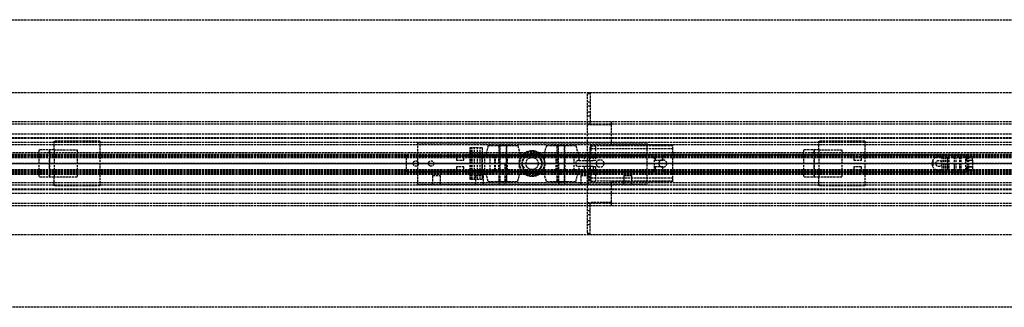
# Model space of a CAD drawing. Header units: millimetres. Extents: x 0 to 2080, y -94 to 94.
# Tile 12 of 13: x 607 to 1251, y -94 to 94. Entities that reach past the tile are written whole.
import ezdxf

# ---------------------------------------------------------------- set-up
doc = ezdxf.new("R2010")
doc.units = ezdxf.units.MM
doc.header["$LTSCALE"] = 10
doc.linetypes.add('ALLCAD_Strich', pattern=[0.2, 0.15, -0.05])
doc.layers.add('BESCH_KONT_sich_schn_ansi_2d', color=40, linetype='Continuous')
doc.layers.add('BESCH_KONT_sich_schn_grun_2d', color=10, linetype='Continuous')

msp = doc.modelspace()

# ---------------------------------------------------------------- linework, layer by layer
at = {"layer": 'BESCH_KONT_sich_schn_ansi_2d', "linetype": 'ALLCAD_Strich'}
for p, q in [((0, 0, 2368), (2080, 0, 2368)), ((2080, 0, 2418), (0, 0, 2418)), ((0, 0, 2321.5), (980, 0, 2321.5)), ((2050, 0, 2361.5), (0, 0, 2361.5)), ((2050, 0, 2362), (0, 0, 2362)), ((0, 0, 2359), (2050, 0, 2359)), ((0, 0, 2359.5), (2050, 0, 2359.5)), ((0, 0, 2353), (2050, 0, 2353)), ((0, 0, 2324), (2050, 0, 2324)), ((2050, 0, 2325.5), (0, 0, 2325.5)), ((0, 0, 2352.5), (2050, 0, 2352.5)), ((0, 0, 2326.5), (2050, 0, 2326.5)), ((0, 0, 2322), (2050, 0, 2322)), ((0, 0, 2355), (2050, 0, 2355)), ((0, 0, 2350.5), (2050, 0, 2350.5)), ((0, 0, 2350), (2050, 0, 2350)), ((978, 0, 9), (2, 0, 9)), ((157, 0, 2294), (867, 0, 2294)), ((619.5, 0, 2365), (619.5, 0, 2362)), ((629.5, 0, 2365), (619.5, 0, 2365)), ((626.5, 0, 2359), (626.5, 0, 2362)), ((626.5, 0, 2362), (626.5, 0, 2355)), ((629.5, 0, 2355), (629.5, 0, 2359)), ((629.5, 0, 2359), (629.5, 0, 2365)), ((644.5, 0, 2359), (644.5, 0, 2362)), ((659.5, 0, 2359), (659.5, 0, 2355)), ((860, 0, 2352), (860, 0, 2350)), ((892.5, 0, 2352), (860, 0, 2352)), ((864.25, 0, 2352), (864.25, 0, 2350)), ((867, 0, 2285), (980, 0, 2285)), ((867, 0, 2317), (867, 0, 2285)), ((867, 0, 2317), (980, 0, 2317)), ((867, 0, 2294), (1017, 0, 2294)), ((867.75, 0, 2352), (867.75, 0, 2350)), ((874.25, 0, 2352), (874.25, 0, 2350)), ((877.75, 0, 2352), (877.75, 0, 2350)), ((892.5, 0, 2352), (892.5, 0, 2350)), ((897.5, 0, 2352), (892.5, 0, 2352)), ((897.5, 0, 2352), (897.5, 0, 2350)), ((1022.5, 0, 2352), (897.5, 0, 2352)), ((901.5, 0, 2329.25), (901.5, 0, 2332.88)), ((909.3, 0, 2333.6), (901.54, 0, 2333.6)), ((904.4, 0, 2328.5), (902.25, 0, 2328.5)), ((904.4, 0, 2329.8), (902.8, 0, 2329.8)), ((902.8, 0, 2329.8), (902.8, 0, 2332.3)), ((902.8, 0, 2332.3), (908, 0, 2332.3)), ((904.4, 0, 2328.5), (904.4, 0, 2329.8)), ((905.83, 0, 2339.75), (909.3, 0, 2339.75)), ((907.98, 0, 2329.8), (906.4, 0, 2329.8)), ((906.4, 0, 2329.8), (906.4, 0, 2328.5)), ((909.3, 0, 2328.5), (906.4, 0, 2328.5)), ((907.98, 0, 2329.81), (907.98, 0, 2329.8)), ((907.98, 0, 2329.8), (907.98, 0, 2329.81)), ((907.98, 0, 2329.8), (907.98, 0, 2329.8)), ((907.98, 0, 2329.81), (907.98, 0, 2329.81)), ((907.98, 0, 2329.81), (907.98, 0, 2329.8)), ((907.98, 0, 2329.81), (907.98, 0, 2329.81)), ((907.98, 0, 2329.8), (907.98, 0, 2329.8)), ((908, 0, 2329.8), (907.98, 0, 2329.8)), ((907.99, 0, 2329.81), (907.99, 0, 2329.8)), ((907.99, 0, 2329.8), (907.99, 0, 2329.81)), ((907.99, 0, 2329.8), (907.99, 0, 2329.81)), ((907.99, 0, 2329.81), (907.99, 0, 2329.81)), ((907.99, 0, 2329.81), (907.99, 0, 2329.8)), ((907.99, 0, 2329.8), (907.99, 0, 2329.81)), ((907.99, 0, 2329.8), (907.99, 0, 2329.8)), ((907.99, 0, 2329.8), (907.99, 0, 2329.8)), ((907.99, 0, 2329.8), (907.99, 0, 2329.8)), ((907.99, 0, 2329.8), (907.99, 0, 2329.81)), ((907.99, 0, 2329.8), (907.99, 0, 2329.8)), ((907.99, 0, 2329.81), (907.99, 0, 2329.81)), ((907.99, 0, 2329.81), (907.99, 0, 2329.81)), ((908, 0, 2329.8), (908, 0, 2329.8)), ((908, 0, 2329.8), (908, 0, 2329.81)), ((908, 0, 2329.81), (908, 0, 2329.81)), ((908, 0, 2329.81), (908, 0, 2329.8)), ((908, 0, 2329.81), (908, 0, 2329.81)), ((908, 0, 2329.8), (908, 0, 2329.8)), ((908, 0, 2332.3), (908, 0, 2329.81)), ((908, 0, 2329.8), (908, 0, 2329.8)), ((908, 0, 2329.8), (908, 0, 2329.8)), ((908.96, 0, 2340.5), (909.3, 0, 2340.5)), ((909.3, 0, 2340.5), (909.3, 0, 2339.75)), ((909.3, 0, 2340.5), (935.39, 0, 2340.5)), ((911.22, 0, 2328.5), (909.3, 0, 2328.5)), ((909.3, 0, 2339.75), (909.3, 0, 2333.6)), ((909.3, 0, 2333.6), (909.3, 0, 2328.5)), ((914.59, 0, 2327.92), (911.22, 0, 2328.5)), ((917.58, 0, 2326.21), (914.59, 0, 2327.92)), ((920.26, 0, 2324.31), (918.12, 0, 2325.8)), ((959.5, 0, 2303.5), (924.5, 0, 2303.5)), ((924.5, 0, 2311.5), (959.5, 0, 2311.5)), ((937.31, 0, 2322.5), (925.99, 0, 2322.5)), ((950.5, 0, 2319), (933.5, 0, 2319)), ((933.5, 0, 2317), (933.5, 0, 2319)), ((934, 0, 2332.5), (950, 0, 2332.5)), ((934, 0, 2340.5), (934, 0, 2332.5)), ((935, 0, 2319), (935, 0, 2321.5)), ((935, 0, 2325), (938.5, 0, 2325)), ((935, 0, 2321.5), (935, 0, 2325)), ((948.61, 0, 2340.5), (935.39, 0, 2340.5)), ((935.5, 0, 2340.5), (935.5, 0, 2332.5)), ((935.5, 0, 2332.5), (935.5, 0, 2322.5)), ((935.5, 0, 2332.5), (935.5, 0, 2340.5)), ((937.31, 0, 2322.5), (946.69, 0, 2322.5)), ((937.31, 0, 2340.5), (937.31, 0, 2332.5)), ((938, 0, 2317), (938, 0, 2319)), ((946, 0, 2337), (938, 0, 2337)), ((938, 0, 2317), (938, 0, 2337)), ((938.5, 0, 2319), (938.5, 0, 2321.5)), ((938.5, 0, 2325), (945.5, 0, 2325)), ((938.5, 0, 2321.5), (938.5, 0, 2325)), ((945.48, 0, 2319.01), (945.48, 0, 2319.01)), ((945.48, 0, 2319.01), (945.48, 0, 2319)), ((945.48, 0, 2319), (945.48, 0, 2319.01)), ((945.48, 0, 2319.01), (945.48, 0, 2319.01)), ((945.48, 0, 2319.01), (945.48, 0, 2319)), ((945.48, 0, 2319), (945.48, 0, 2319)), ((945.49, 0, 2319.01), (945.49, 0, 2319.01)), ((945.49, 0, 2319), (945.49, 0, 2319.01)), ((945.49, 0, 2319.01), (945.49, 0, 2319)), ((945.49, 0, 2319), (945.49, 0, 2319)), ((945.49, 0, 2319), (945.49, 0, 2319)), ((945.49, 0, 2319), (945.49, 0, 2319)), ((945.49, 0, 2319.01), (945.49, 0, 2319)), ((945.49, 0, 2319), (945.49, 0, 2319)), ((945.49, 0, 2319.01), (945.49, 0, 2319.01)), ((945.49, 0, 2319.01), (945.49, 0, 2319.01)), ((945.49, 0, 2319.01), (945.49, 0, 2319)), ((945.49, 0, 2319), (945.49, 0, 2319.01)), ((945.5, 0, 2319), (945.5, 0, 2321.5)), ((945.5, 0, 2319.01), (945.5, 0, 2319.01)), ((945.5, 0, 2319), (945.5, 0, 2319.01)), ((945.5, 0, 2319.01), (945.5, 0, 2319.01)), ((945.5, 0, 2319.01), (945.5, 0, 2319)), ((945.5, 0, 2319), (945.5, 0, 2319)), ((945.5, 0, 2325), (949, 0, 2325)), ((945.5, 0, 2321.5), (945.5, 0, 2325)), ((946, 0, 2317), (946, 0, 2319)), ((946, 0, 2317), (946, 0, 2337)), ((957.85, 0, 2322.5), (946.69, 0, 2322.5)), ((946.69, 0, 2332.5), (946.69, 0, 2340.5)), ((948.5, 0, 2340.5), (948.5, 0, 2332.5)), ((948.5, 0, 2332.5), (948.5, 0, 2322.5)), ((948.5, 0, 2332.5), (948.5, 0, 2340.5)), ((948.61, 0, 2340.5), (982, 0, 2340.5)), ((949, 0, 2319), (949, 0, 2321.5)), ((949, 0, 2321.5), (949, 0, 2325)), ((950, 0, 2340.5), (950, 0, 2332.5)), ((950.5, 0, 2317), (950.5, 0, 2319)), ((969.45, 0, 2328.41), (963.59, 0, 2324.31)), ((970.5, 0, 2340.5), (970.5, 0, 2329)), ((972.5, 0, 2340.5), (972.5, 0, 2329.49)), ((979.5, 0, 2329.5), (972.89, 0, 2329.5)), ((978, 0, 17), (980, 0, 17)), ((978, 0), (978, 0, 17)), ((980, 0), (978, 0)), ((1022, 0, 9), (978, 0, 9)), ((978, 0, 2), (994, 0, 2)), ((980, 0, 11), (978, 0, 11)), ((980, 0, 6), (978, 0, 6)), ((980, 0), (980, 0, 2321.5)), ((2080, 0), (980, 0)), ((980, 0, 2285), (1017, 0, 2285)), ((980, 0, 2317), (1017, 0, 2317)), ((1034, 0, 21.5), (980, 0, 21.5)), ((1034, 0, 4), (980, 0, 4)), ((980, 0, 6), (980, 0, 6.01)), ((980, 0, 6), (980, 0, 6.01)), ((980.01, 0, 6.01), (980, 0, 6.01)), ((980, 0, 6), (980, 0, 6.01)), ((980, 0, 6.01), (980, 0, 6.01)), ((980, 0, 6.01), (980, 0, 6.01)), ((980, 0, 6), (980, 0, 6.01)), ((980, 0, 6), (980, 0, 6.01)), ((980, 0, 6), (980, 0, 6.01)), ((980, 0, 6), (994, 0, 6)), ((980.01, 0, 6), (980.01, 0, 6.01)), ((980.01, 0, 6.01), (980.01, 0, 6.01)), ((980.01, 0, 6.01), (980.01, 0, 6.01)), ((980.01, 0, 6.01), (980.01, 0, 6.01)), ((980.01, 0, 6), (980.01, 0, 6.01)), ((980.01, 0, 6), (980.01, 0, 6.01)), ((980.01, 0, 6), (980.01, 0, 6.01)), ((980.01, 0, 6), (980.01, 0, 6.01)), ((980.01, 0, 6), (980.01, 0, 6.01)), ((980.01, 0, 6), (980.01, 0, 6.01)), ((980.01, 0, 6), (980.01, 0, 6.01)), ((980.01, 0, 6.01), (980.02, 0, 6.01)), ((980.01, 0, 6), (980.01, 0, 6.01)), ((980.02, 0, 6), (980.02, 0, 6.01)), ((980.02, 0, 6), (980.02, 0, 6.01)), ((980.02, 0, 6), (980.02, 0, 6.01)), ((980.02, 0, 6.01), (980.02, 0, 6.01)), ((980.02, 0, 6), (980.02, 0, 6.01)), ((980.02, 0, 6.01), (980.02, 0, 6.01)), ((980.02, 0, 6), (980.02, 0, 6.01)), ((980.02, 0, 6), (980.02, 0, 6.01)), ((980.02, 0, 6), (980.02, 0, 6.01)), ((983.5, 0, 2339), (983.5, 0, 2333.5)), ((984, 0, 4), (984, 0, 2)), ((989, 0, 4), (989, 0, 2)), ((994, 0), (994, 0, 6)), ((994, 0, 2), (1034, 0, 2)), ((1017, 0, 2294), (1022, 0, 2294)), ((1017, 0, 2317), (1017, 0, 2285)), ((1022, 0, 2294), (1022, 0, 9)), ((1022.5, 0, 2352), (1022.5, 0, 2350)), ((1027.5, 0, 2352), (1022.5, 0, 2352)), ((1025, 0, 4), (1025, 0, 2)), ((1027.5, 0, 2352), (1027.5, 0, 2350)), ((1152.5, 0, 2352), (1027.5, 0, 2352)), ((1030, 0, 4), (1030, 0, 2)), ((1034, 0, 2), (1034, 0, 21.5)), ((1034, 0), (1034, 0, 2)), ((1119.5, 0, 2365), (1119.5, 0, 2362)), ((1129.5, 0, 2365), (1119.5, 0, 2365)), ((1126.5, 0, 2359), (1126.5, 0, 2362)), ((1126.5, 0, 2362), (1126.5, 0, 2355)), ((1129.5, 0, 2355), (1129.5, 0, 2359)), ((1129.5, 0, 2359), (1129.5, 0, 2365)), ((1144.5, 0, 2359), (1144.5, 0, 2362)), ((1152.5, 0, 2352), (1152.5, 0, 2350)), ((1157.5, 0, 2352), (1152.5, 0, 2352)), ((1157.5, 0, 2352), (1157.5, 0, 2350)), ((1226, 0, 2352), (1157.5, 0, 2352)), ((1159.5, 0, 2359), (1159.5, 0, 2355)), ((1203.98, 0, 2347), (1203.5, 0, 2350)), ((1208, 0, 2347), (1203.98, 0, 2347)), ((1206, 0, 2350), (1206, 0, 2352)), ((1206, 0, 2350), (1206, 0, 2347)), ((1208, 0, 2350), (1208, 0, 2347)), ((1208, 0, 2347), (1210.01, 0, 2347)), ((1210, 0, 2350), (1210, 0, 2352)), ((1210, 0, 2350), (1210, 0, 2347)), ((1211.01, 0, 2346.73), (1212.16, 0, 2346.07)), ((1213.16, 0, 2345.8), (1214.43, 0, 2345.8)), ((1213.8, 0, 2343.2), (1213.8, 0, 2342.2)), ((1214.43, 0, 2345.8), (1213.8, 0, 2343.2)), ((1217.96, 0, 2342), (1213.84, 0, 2342)), ((1218, 0, 2344.39), (1218.01, 0, 2344.39)), ((1218, 0, 2344.39), (1218.01, 0, 2344.39)), ((1218, 0, 2344.39), (1218.01, 0, 2344.39)), ((1218, 0, 2344.4), (1218.01, 0, 2344.4)), ((1218, 0, 2344.4), (1218.01, 0, 2344.4)), ((1218, 0, 2344.4), (1218.01, 0, 2344.4)), ((1218, 0, 2344.4), (1218.01, 0, 2344.4)), ((1218, 0, 2344.39), (1218.01, 0, 2344.39)), ((1218, 0, 2344.39), (1218.01, 0, 2344.39)), ((1218, 0, 2342.2), (1218, 0, 2344.4)), ((1218, 0, 2344.39), (1218.01, 0, 2344.39)), ((1218, 0, 2344.4), (1218.01, 0, 2344.4)), ((1218, 0, 2344.4), (1218.01, 0, 2344.4)), ((1218, 0, 2344.4), (1218.01, 0, 2344.4)), ((1218, 0, 2344.39), (1218.01, 0, 2344.39)), ((1218, 0, 2344.39), (1218.01, 0, 2344.39)), ((1218.01, 0, 2344.4), (1218.01, 0, 2344.4)), ((1218.01, 0, 2344.4), (1218.01, 0, 2344.39)), ((1218.01, 0, 2344.39), (1218.01, 0, 2344.39)), ((1219, 0, 2345.4), (1221.61, 0, 2345.4)), ((1222.29, 0, 2345.14), (1225.69, 0, 2342)), ((1226.62, 0, 2342), (1225.69, 0, 2342)), ((1226, 0, 2352), (1226, 0, 2350)), ((1227, 0, 2352), (1226, 0, 2352)), ((1226.8, 0, 2342.5), (1226.8, 0, 2346.5)), ((1227, 0, 2352), (1227, 0, 2350)), ((1230, 0, 2352), (1227, 0, 2352)), ((1227.3, 0, 2347), (1230, 0, 2347)), ((1230, 0, 2352), (1230, 0, 2347))]:
    msp.add_line(p, q, dxfattribs=at)
at = {"layer": 'BESCH_KONT_sich_schn_ansi_2d', "linetype": 'ALLCAD_Strich', "extrusion": (0, 1, 0)}
for centre, radius in [((-879.5, 2308), 2.5), ((-907.5, 2308), 2.5), ((-923, 2335.5), 11.25), ((-923, 2335.5), 4), ((-923, 2335.5), 2), ((-961, 2335.5), 11.25), ((-961, 2335.5), 2), ((-976.5, 2308), 2.5), ((-1004.5, 2308), 2.5)]:
    msp.add_circle(centre, radius, dxfattribs=at)
at = {"layer": 'BESCH_KONT_sich_schn_ansi_2d', "linetype": 'ALLCAD_Strich', "extrusion": (0, -1, 0)}
for centre, radius in [((923, 2335.5), 9.64), ((923, 2335.5), 5), ((923, 2335.5), 2.5), ((961, 2335.5), 9.64), ((961, 2335.5), 5), ((961, 2335.5), 4), ((961, 2335.5), 2.5), ((978, 2334), 2), ((982, 2339), 1.5)]:
    msp.add_circle(centre, radius, dxfattribs=at)
at = {"layer": 'BESCH_KONT_sich_schn_ansi_2d', "linetype": 'ALLCAD_Strich', "extrusion": (0, 1, 0)}
for centre, radius, start, end in [((-909.13, 2332.87), 7.63, 0.03123, 5.49147), ((-902.25, 2329.25), 0.75, 270, 360), ((-907.98, 2329.8), 0.00271, 270, 0), ((-907.98, 2329.81), 0.00271, 0, 90), ((-907.98, 2329.81), 0.00116, 90, 180), ((-907.98, 2329.8), 0.00116, 180, 270), ((-908, 2329.8), 0.00271, 270, 0), ((-908, 2329.81), 0.00271, 0, 90), ((-907.99, 2329.81), 0.00217, 0, 90), ((-907.99, 2329.8), 0.00217, 270, 0), ((-908, 2329.81), 0.00116, 90, 180), ((-908, 2329.8), 0.00116, 180, 270), ((-909.13, 2332.87), 7.63, 88.739, 91.261), ((-923, 2332.77), 8.5, 305, 309.53891), ((-925.99, 2332.5), 10, 270, 305), ((-924.5, 2307.5), 4, 270, 90), ((-945.48, 2319.01), 0.00116, 0, 90), ((-945.48, 2319), 0.00116, 270, 360), ((-945.48, 2319.01), 0.00116, 90, 180), ((-945.48, 2319), 0.00116, 180, 270), ((-945.49, 2319.01), 0.00093, 270, 0), ((-945.49, 2319.01), 0.00093, 0, 90), ((-945.5, 2319.01), 0.00116, 0, 90), ((-945.5, 2319), 0.00116, 270, 360), ((-945.5, 2319.01), 0.00116, 90, 180), ((-945.5, 2319), 0.00116, 180, 270), ((-957.85, 2332.5), 10, 235, 270), ((-959.5, 2307.5), 4, 90, 270), ((-979.5, 2333.5), 4, 180, 270), ((-1210.01, 2345), 2, 90, 120), ((-1219, 2344.4), 1, 0.00008, 90), ((-1221.61, 2344.4), 1, 90, 132.64667), ((-1227.3, 2346.5), 0.5, 0, 90)]:
    msp.add_arc(centre, radius, start, end, dxfattribs=at)
at = {"layer": 'BESCH_KONT_sich_schn_ansi_2d', "linetype": 'ALLCAD_Strich', "extrusion": (0, -1, 0)}
for centre, radius, start, end in [((907.98, 2329.81), 0.00116, 90, 180), ((907.98, 2329.8), 0.00116, 180, 270), ((907.98, 2329.8), 0.00271, 270, 360), ((907.98, 2329.81), 0.00271, 0, 90), ((908, 2329.81), 0.00116, 90, 180), ((908, 2329.8), 0.00116, 180, 270), ((907.99, 2329.81), 0.00093, 180, 270), ((907.99, 2329.81), 0.00093, 90, 180), ((908, 2329.8), 0.00271, 270, 360), ((908, 2329.81), 0.00271, 0, 90), ((945.48, 2319), 0.00271, 270, 0), ((945.48, 2319.01), 0.00271, 0, 90), ((945.48, 2319.01), 0.00271, 90, 180), ((945.48, 2319), 0.00271, 180, 270), ((945.49, 2319.01), 0.00217, 90, 180), ((945.49, 2319), 0.00217, 180, 270), ((945.5, 2319.01), 0.00271, 90, 180), ((945.5, 2319), 0.00271, 180, 270), ((945.5, 2319.01), 0.00271, 0, 90), ((945.5, 2319), 0.00271, 270, 0), ((972.89, 2323.5), 6, 90, 125), ((1213.16, 2347.8), 2, 240, 270), ((1214.3, 2342.2), 0.5, 180, 203.57818), ((1217.5, 2342.2), 0.5, 336.42182, 359.99992), ((1226, 2342.5), 0.801, 321.31953, 360)]:
    msp.add_arc(centre, radius, start, end, dxfattribs=at)
at = {"layer": 'BESCH_KONT_sich_schn_ansi_2d', "linetype": 'ALLCAD_Strich'}
for points, knots in [([(901.54, 0, 2333.6), (901.54, 0, 2333.61), (901.54, 0, 2333.66), (901.56, 0, 2333.83), (901.58, 0, 2333.97), (901.64, 0, 2334.34), (901.69, 0, 2334.56), (901.82, 0, 2335.08), (901.91, 0, 2335.37), (902.1, 0, 2335.84), (902.17, 0, 2336.01), (902.35, 0, 2336.37), (902.45, 0, 2336.56), (902.67, 0, 2336.93), (902.79, 0, 2337.12), (903.05, 0, 2337.48), (903.19, 0, 2337.66), (903.66, 0, 2338.22), (904.05, 0, 2338.59), (904.9, 0, 2339.24), (905.35, 0, 2339.52), (905.83, 0, 2339.75)], [15.435182, 15.435182, 15.435182, 15.435182, 16.554933, 16.554933, 17.82418, 17.82418, 19.093427, 19.093427, 20.362674, 20.362674, 21.03193, 21.03193, 21.701186, 21.701186, 22.370442, 22.370442, 23.039698, 23.039698, 24.647552, 24.647552, 26.164556, 26.164556, 26.164556, 26.164556]), ([(905.83, 0, 2339.75), (906.13, 0, 2339.89), (906.47, 0, 2340.03), (907.15, 0, 2340.25), (907.5, 0, 2340.33), (907.96, 0, 2340.41), (908.11, 0, 2340.44), (908.42, 0, 2340.47), (908.58, 0, 2340.48), (908.75, 0, 2340.49), (908.79, 0, 2340.49), (908.86, 0, 2340.5), (908.9, 0, 2340.5), (908.94, 0, 2340.5), (908.95, 0, 2340.5), (908.96, 0, 2340.5), (908.96, 0, 2340.5), (908.96, 0, 2340.5), (908.96, 0, 2340.5), (908.96, 0, 2340.5)], [1.722708, 1.722708, 1.722708, 1.722708, 2.727227, 2.727227, 3.731745, 3.731745, 4.178178, 4.178178, 4.62461, 4.62461, 4.729547, 4.729547, 4.834483, 4.834483, 4.870202, 4.870202, 4.877795, 4.877795, 4.885387, 4.885387, 4.885387, 4.885387])]:
    msp.add_open_spline(points, degree=3, knots=knots, dxfattribs=at)
at = {"layer": 'BESCH_KONT_sich_schn_grun_2d', "linetype": 'ALLCAD_Strich'}
for p, q in [((0, 94), (2080, 94)), ((0, 46.5), (2080, 46.5)), ((978, 45.5), (978, 25.5)), ((980, 45.5), (978, 45.5)), ((980, 46.5), (980, 27.5)), ((980, 40), (978, 40)), ((980, 37.5), (978, 37.5)), ((980, 33.5), (978, 33.5)), ((0, 27.5), (2080, 27.5)), ((0, 27.5), (2050, 27.5)), ((0, 26), (2050, 26)), ((980, 31), (978, 31)), ((980, 27.5), (980, 27.49)), ((980, 27.5), (980, 27.49)), ((980, 27.5), (980, 27.5)), ((980, 25.5), (980, 27.5)), ((980, 27.49), (980, 27.49)), ((980, 27.49), (980, 27.49)), ((980.01, 27.5), (980.01, 27.5)), ((980.01, 27.5), (980.01, 27.49)), ((980.01, 27.5), (980.01, 27.5)), ((980.01, 27.5), (980.01, 27.5)), ((980.01, 27.5), (980.01, 27.5)), ((980.01, 27.5), (980.01, 27.5)), ((980.01, 27.5), (980.01, 27.5)), ((980.01, 27.49), (980.01, 27.5)), ((980.01, 27.49), (980.01, 27.5)), ((980.01, 27.49), (980.01, 27.49)), ((980.01, 27.49), (980.01, 27.49)), ((980.01, 27.49), (980.01, 27.49)), ((980.02, 27.5), (980.02, 27.49)), ((980.02, 27.49), (980.02, 27.5)), ((980.02, 27.5), (980.02, 27.49)), ((980.02, 27.5), (980.02, 27.5)), ((980.02, 27.49), (980.02, 27.49)), ((980.02, 27.49), (980.02, 27.49)), ((994, 25.5), (994, 27.5)), ((0, 19.5), (2050, 19.5)), ((978, 25.5), (978, -25.5)), ((978, 25.5), (980, 25.5)), ((980, 25.5), (994, 25.5)), ((994, 12), (994, 25.5)), ((0, 17), (2050, 17)), ((0, 16.5), (2050, 16.5)), ((0, 14), (2050, 14)), ((629.5, 9), (629.5, 14.5)), ((659.5, 14.5), (629.5, 14.5)), ((659.5, 14.5), (659.5, -14.5)), ((867, 13.44), (1017, 13.44)), ((867, 13.44), (867, -13.56)), ((1017, 13.44), (1017, -13.56)), ((1129.5, 9), (1129.5, 14.5)), ((1159.5, 14.5), (1129.5, 14.5)), ((1159.5, 14.5), (1159.5, -14.5)), ((0, 12.38), (2050, 12.38)), ((2050, 7), (0, 7)), ((619.5, 9), (619.5, -9)), ((629.5, 9), (619.5, 9)), ((626.5, -9), (626.5, 9)), ((626.5, 9), (626.5, -9)), ((629.5, 9), (644.5, 9)), ((629.5, 9), (629.5, -9)), ((644.5, 9), (644.5, -9)), ((901.54, 10.5), (901.5, 10.5)), ((901.5, -10.5), (901.5, 10.5)), ((901.5, 10.5), (901.5, 10.5)), ((901.5, -10.5), (901.5, 10.5)), ((901.54, 10.5), (909.3, 10.5)), ((902.25, -10.5), (902.25, 10.5)), ((902.8, -10.5), (902.8, 10.5)), ((904.4, -10.5), (904.4, 10.5)), ((906.4, -10.5), (906.4, 10.5)), ((908, -10.5), (908, 10.5)), ((909.3, 10.5), (909.3, 4.5)), ((913.36, 11.75), (911.75, 5.75)), ((913.36, 11.75), (923, 11.75)), ((918, 12), (928, 12)), ((918, 12), (918, 11.75)), ((920.5, 5.75), (920.5, 11.75)), ((921, 12), (921, -12)), ((923, 11.75), (932.64, 11.75)), ((925, 12), (925, -12)), ((925.5, 5.75), (925.5, 11.75)), ((928, 12), (928, 11.75)), ((932.64, 11.75), (934.25, 5.75)), ((951.36, 11.75), (949.75, 5.75)), ((951.36, 11.75), (961, 11.75)), ((956, 12), (966, 12)), ((956, 12), (956, 11.75)), ((958.5, 5.75), (958.5, 11.75)), ((959, 12), (959, -12)), ((961, 11.75), (970.64, 11.75)), ((963, 12), (963, -12)), ((963.5, 5.75), (963.5, 11.75)), ((966, 12), (966, 11.75)), ((970.64, 11.75), (972.25, 5.75)), ((980.5, 11.5), (980, 11.5)), ((980, 9.5), (980, 11.5)), ((1034, 9.5), (980, 9.5)), ((980, 4.5), (980, 9.5)), ((980.5, 11.5), (983.5, 11.5)), ((980.5, 11.5), (980.5, 4.5)), ((983.5, 11.5), (983.5, 4.5)), ((1034, 11.5), (983.5, 11.5)), ((1034, 12), (994, 12)), ((1034, 11.5), (1034, 12)), ((1034, 9.5), (1034, 11.5)), ((1034, -9.5), (1034, 9.5)), ((1119.5, 9), (1119.5, -9)), ((1129.5, 9), (1119.5, 9)), ((1126.5, -9), (1126.5, 9)), ((1126.5, 9), (1126.5, -9)), ((1129.5, 9), (1144.5, 9)), ((1129.5, 9), (1129.5, -9)), ((1144.5, 9), (1144.5, -9)), ((0, 4.5), (2050, 4.5)), ((0, 4), (2050, 4)), ((0.02, 5.5), (2050, 5.5)), ((2, 5), (1022, 5)), ((236, 6), (2050, 6)), ((860, -5.75), (860, 5.75)), ((860, 5.75), (892.5, 5.75)), ((867, 4.94), (1017, 4.94)), ((892.5, 5.75), (892.5, 2.25)), ((892.5, 2.25), (897.5, 2.25)), ((897.5, 5.75), (1022.5, 5.75)), ((897.5, 2.25), (897.5, 5.75)), ((908.96, 3.75), (909.3, 3.75)), ((909.3, 4.5), (909.3, -4.5)), ((909.3, -3.75), (909.3, 3.75)), ((911.22, -4.5), (911.22, 4.5)), ((914.59, -4.5), (914.59, 4.5)), ((917.58, -4.5), (917.58, 4.5)), ((918.12, -4.5), (918.12, 4.5)), ((919, 5.5), (919, 4.5)), ((920.26, -4.5), (920.26, 4.5)), ((920.5, 5.5), (920.5, 4.5)), ((920.5, -4.5), (920.5, 4.5)), ((925.5, 5.5), (925.5, 4.5)), ((925.5, -4.5), (925.5, 4.5)), ((925.99, -4.5), (925.99, 4.5)), ((927, 5.5), (927, 4.5)), ((938.5, 6), (935, -0.06)), ((945.5, 6), (938.5, 6)), ((945.48, 6), (945.48, 6.01)), ((945.48, 6), (945.48, 6.01)), ((945.48, 6), (945.48, 6.01)), ((945.48, 6), (945.48, 6.01)), ((945.48, 6.01), (945.48, 6.01)), ((945.48, 6.01), (945.48, 6.01)), ((945.48, 6.01), (945.49, 6.01)), ((945.48, 6), (945.48, 6.01)), ((945.48, 6), (945.48, 6.01)), ((945.48, 6), (945.48, 6.01)), ((945.49, 6.01), (945.49, 6)), ((945.49, 6), (945.49, 6.01)), ((945.49, 6), (945.49, 6.01)), ((945.49, 6.01), (945.49, 6.01)), ((945.49, 6.01), (945.49, 6.01)), ((945.49, 6), (945.49, 6.01)), ((945.49, 6), (945.49, 6.01)), ((945.49, 6), (945.49, 6.01)), ((945.49, 6), (945.49, 6.01)), ((945.49, 6), (945.49, 6.01)), ((945.5, 6.01), (945.49, 6.01)), ((945.49, 6), (945.49, 6.01)), ((945.5, 6), (945.5, 6.01)), ((945.5, 6), (945.5, 6.01)), ((945.5, 6), (945.5, 6.01)), ((945.5, 6.01), (945.5, 6.01)), ((945.5, 6.01), (945.5, 6.01)), ((945.5, 6), (945.5, 6.01)), ((945.5, 6), (945.5, 6.01)), ((945.5, 6), (945.5, 6.01)), ((945.5, 6), (945.5, 6.01)), ((949, -0.06), (945.5, 6)), ((957, 4.5), (957, 5.5)), ((957.85, -4.5), (957.85, 4.5)), ((958.5, 4.5), (958.5, 5.5)), ((958.5, -4.5), (958.5, 4.5)), ((963.5, 4.5), (963.5, 5.5)), ((963.5, -4.5), (963.5, 4.5)), ((963.59, -4.5), (963.59, 4.5)), ((965, 4.5), (965, 5.5)), ((969.45, -4.5), (969.45, 4.5)), ((972.5, 2), (982, 2)), ((972.89, 2), (972.89, 4.5)), ((976, 4.5), (976, 2)), ((979.5, 2), (979.5, 4.5)), ((980, 4.5), (980, 2)), ((980, -2), (980, 2)), ((982, 4.5), (982, 2)), ((983.5, 2), (982, 2)), ((983.5, 4.5), (983.5, 2)), ((1022, -5), (1022, 5)), ((1022.5, 5.75), (1022.5, 2.25)), ((1022.5, 2.25), (1027.5, 2.25)), ((1027.5, 5.75), (1152.5, 5.75)), ((1027.5, 2.25), (1027.5, 5.75)), ((1152.5, 5.75), (1152.5, 2.25)), ((1152.5, 2.25), (1157.5, 2.25)), ((1157.5, 5.75), (1226, 5.75)), ((1157.5, 2.25), (1157.5, 5.75)), ((1203.98, 2.01), (1203.98, -2.01)), ((1210.01, 4.5), (1210.01, -4.5)), ((1211.01, 4.5), (1211.01, -4.5)), ((1212.16, 4.5), (1212.16, -4.5)), ((1213.16, 4.5), (1213.16, -4.5)), ((1213.8, 4.5), (1213.8, -4.5)), ((1213.84, -4.5), (1213.84, 4.5)), ((1214.43, 4.5), (1214.43, -4.5)), ((1217.96, 4.5), (1217.96, -4.5)), ((1218, 4.5), (1218, -4.5)), ((1218, 4.5), (1218, 0.02)), ((1218, 0.02), (1218, 0)), ((1218, 0.02), (1218.01, 0.02)), ((1218, 0.02), (1218.01, 0.02)), ((1218, 0.02), (1218.01, 0.02)), ((1218, 0.02), (1218.01, 0.02)), ((1218, 0.02), (1218.01, 0.02)), ((1218, 0.02), (1218.01, 0.02)), ((1218, 0.02), (1218, 0.02)), ((1218, 0.02), (1218.01, 0.02)), ((1218, 0.01), (1218.01, 0.01)), ((1218, 0.01), (1218.01, 0.01)), ((1218, 0.01), (1218.01, 0.01)), ((1218, 0.01), (1218.01, 0.01)), ((1218, 0.01), (1218.01, 0.01)), ((1218, 0.01), (1218.01, 0.01)), ((1218, 0.01), (1218.01, 0.01)), ((1218, 0.01), (1218.01, 0.01)), ((1218, 0.01), (1218.01, 0.01)), ((1218, 0), (1218, -4.5)), ((1218, 0), (1218.01, 0)), ((1218, 0), (1218.01, 0)), ((1218, 0), (1218.01, 0)), ((1218, 0), (1218.01, 0)), ((1218, 0), (1218.01, 0)), ((1218, 0), (1218.01, 0)), ((1218, 0), (1218.01, 0)), ((1218, 0), (1218, 0)), ((1218.01, 0.01), (1218.01, 0.02)), ((1218.01, 0.02), (1218.01, 0.02)), ((1218.01, 0.02), (1218.01, 0.02)), ((1218.01, 0.01), (1218.01, 0.01)), ((1218.01, 0.01), (1218.01, 0.01)), ((1218.01, 0.01), (1218.01, 0.01)), ((1218.01, 0.01), (1218.01, 0)), ((1218.01, 0), (1218.01, 0)), ((1218.01, 0), (1218.01, 0)), ((1219, 4.5), (1219, -4.5)), ((1221.61, 4.5), (1221.61, -4.5)), ((1222.29, 4.5), (1222.29, -4.5)), ((1225.69, -4.5), (1225.69, 4.5)), ((1226, 5.75), (1226, 2.25)), ((1226, 2.25), (1230, 2.25)), ((1226.62, 4.5), (1226.62, -4.5)), ((1226.8, 4.5), (1226.8, -4.5)), ((1226.8, 4.5), (1226.8, -4.5)), ((1227, 4.5), (1227, 2.25)), ((1227, 2.25), (1230, 2.25)), ((1227.3, 4.5), (1227.3, -4.5)), ((1230, 2.25), (1230, 4.5)), ((1230, 2.25), (1230, -2.25)), ((0, -4), (2050, -4)), ((0, -4.5), (2050, -4.5)), ((0, -5.5), (2050, -5.5)), ((2, -5), (1022, -5)), ((236, -6), (2050, -6)), ((892.5, -5.75), (860, -5.75)), ((867, -5.06), (1017, -5.06)), ((892.5, -2.25), (892.5, -5.75)), ((897.5, -2.25), (892.5, -2.25)), ((897.5, -5.75), (897.5, -2.25)), ((1022.5, -5.75), (897.5, -5.75)), ((909.3, -3.75), (908.96, -3.75)), ((909.3, -4.5), (909.3, -10.5)), ((913.36, -11.75), (911.75, -5.75)), ((919, -4.5), (919, -5.5)), ((924.5, -0.03), (920.5, -0.03)), ((920.5, -4.5), (920.5, -5.5)), ((920.5, -5.75), (920.5, -5.5)), ((920.5, -11.75), (920.5, -5.75)), ((924.5, -13.56), (924.5, -0.03)), ((924.5, -0.03), (959.5, -0.03)), ((925.5, -4.5), (925.5, -5.5)), ((925.5, -11.75), (925.5, -5.75)), ((927, -4.5), (927, -5.5)), ((932.64, -11.75), (934.25, -5.75)), ((935, -0.06), (938.5, -6.12)), ((938.5, -6.12), (945.5, -6.12)), ((945.5, -6.12), (949, -0.06)), ((951.36, -11.75), (949.75, -5.75)), ((957, -5.5), (957, -4.5)), ((958.5, -5.5), (958.5, -4.5)), ((958.5, -11.75), (958.5, -5.75)), ((959.5, -13.56), (959.5, -0.03)), ((963.5, -0.03), (959.5, -0.03)), ((963.5, -5.5), (963.5, -4.5)), ((963.5, -5.75), (963.5, -5.5)), ((963.5, -11.75), (963.5, -5.75)), ((965, -5.5), (965, -4.5)), ((970.64, -11.75), (972.25, -5.75)), ((982, -2), (972.5, -2)), ((972.89, -4.5), (972.89, -2)), ((976, -2), (976, -4.5)), ((979.5, -4.5), (979.5, -2)), ((980, -2), (980, -4.5)), ((980, -9.5), (980, -4.5)), ((980.5, -4.5), (980.5, -11.5)), ((982, -2), (983.5, -2)), ((982, -2), (982, -4.5)), ((983.5, -2), (983.5, -4.5)), ((983.5, -4.5), (983.5, -11.5)), ((1022.5, -2.25), (1022.5, -5.75)), ((1027.5, -2.25), (1022.5, -2.25)), ((1027.5, -5.75), (1027.5, -2.25)), ((1152.5, -5.75), (1027.5, -5.75)), ((1152.5, -2.25), (1152.5, -5.75)), ((1157.5, -2.25), (1152.5, -2.25)), ((1157.5, -5.75), (1157.5, -2.25)), ((1226, -5.75), (1157.5, -5.75)), ((1226, -2.25), (1226, -5.75)), ((1230, -2.25), (1226, -2.25)), ((1227, -4.5), (1227, -2.25)), ((1227, -2.25), (1230, -2.25)), ((1230, -2.25), (1230, -4.5)), ((0, -7), (2050, -7)), ((0, -12.38), (2050, -12.38)), ((629.5, -9), (619.5, -9)), ((644.5, -9), (629.5, -9)), ((629.5, -14.5), (629.5, -9)), ((877, -7.8), (882, -7.8)), ((877, -7.8), (877, -13.56)), ((882, -7.8), (882, -13.56)), ((901.54, -10.5), (901.5, -10.5)), ((901.5, -10.5), (901.5, -10.5)), ((909.3, -10.5), (901.54, -10.5)), ((905, -7.8), (910, -7.8)), ((905, -7.8), (905, -13.56)), ((907.98, -10.5), (907.98, -10.5)), ((907.98, -10.5), (907.98, -10.5)), ((907.98, -10.5), (907.98, -10.5)), ((907.98, -10.5), (907.98, -10.5)), ((907.98, -10.5), (907.98, -10.5)), ((907.98, -10.5), (907.98, -10.5)), ((907.98, -10.5), (907.99, -10.5)), ((907.98, -10.5), (907.98, -10.5)), ((907.98, -10.5), (907.98, -10.5)), ((907.98, -10.5), (907.98, -10.5)), ((907.99, -10.5), (907.99, -10.5)), ((907.99, -10.5), (907.99, -10.5)), ((908, -10.5), (907.99, -10.5)), ((907.99, -10.5), (907.99, -10.5)), ((907.99, -10.5), (907.99, -10.5)), ((907.99, -10.5), (907.99, -10.5)), ((907.99, -10.5), (907.99, -10.5)), ((907.99, -10.5), (907.99, -10.5)), ((907.99, -10.5), (907.99, -10.5)), ((907.99, -10.5), (907.99, -10.5)), ((907.99, -10.5), (907.99, -10.5)), ((907.99, -10.5), (907.99, -10.5)), ((907.99, -10.5), (907.99, -10.5)), ((908, -10.5), (908, -10.5)), ((908, -10.5), (908, -10.5)), ((908, -10.5), (908, -10.5)), ((908, -10.5), (908, -10.5)), ((908, -10.5), (908, -10.5)), ((908, -10.5), (908, -10.5)), ((908, -10.5), (908, -10.5)), ((910, -7.8), (910, -13.56)), ((913.36, -11.75), (923, -11.75)), ((918, -11.75), (918, -12)), ((918, -12), (928, -12)), ((920.5, -13.56), (920.5, -11.75)), ((923, -11.75), (932.64, -11.75)), ((928, -11.75), (928, -12)), ((951.36, -11.75), (961, -11.75)), ((956, -11.75), (956, -12)), ((956, -12), (966, -12)), ((961, -11.75), (970.64, -11.75)), ((963.5, -13.56), (963.5, -11.75)), ((966, -11.75), (966, -12)), ((974, -7.8), (979, -7.8)), ((974, -7.8), (974, -13.56)), ((979, -7.8), (979, -13.56)), ((1034, -9.5), (980, -9.5)), ((980, -11.5), (980, -9.5)), ((980.5, -11.5), (980, -11.5)), ((980.5, -11.5), (983.5, -11.5)), ((1034, -11.5), (983.5, -11.5)), ((994, -25.5), (994, -12)), ((994, -12), (1034, -12)), ((1002, -7.8), (1007, -7.8)), ((1002, -7.8), (1002, -13.56)), ((1007, -7.8), (1007, -13.56)), ((1034, -11.5), (1034, -9.5)), ((1034, -12), (1034, -11.5)), ((1129.5, -9), (1119.5, -9)), ((1144.5, -9), (1129.5, -9)), ((1129.5, -14.5), (1129.5, -9)), ((0, -14), (2050, -14)), ((0, -16.5), (2050, -16.5)), ((0, -17), (2050, -17)), ((659.5, -14.5), (629.5, -14.5)), ((867, -13.56), (1017, -13.56)), ((1159.5, -14.5), (1129.5, -14.5)), ((0, -19.5), (2050, -19.5)), ((978, -25.5), (980, -25.5)), ((978, -25.5), (978, -45.5)), ((994, -25.5), (980, -25.5)), ((980, -27.5), (980, -25.5)), ((994, -27.5), (994, -25.5)), ((0, -26), (2050, -26)), ((0, -27.5), (2050, -27.5)), ((0, -27.5), (2080, -27.5)), ((980, -31), (978, -31)), ((980, -46.5), (980, -27.5)), ((980, -33.5), (978, -33.5)), ((980, -37.5), (978, -37.5)), ((980, -40), (978, -40)), ((0, -46.5), (2080, -46.5)), ((978, -45.5), (980, -45.5)), ((2080, -94), (0, -94))]:
    msp.add_line(p, q, dxfattribs=at)
for centre, radius in [((942, -0.06), 8.5), ((942, 0), 8), ((942, 0), 6.5), ((866, 0), 1.75), ((876, 0), 1.75), ((942, 0), 4), ((942, 0), 4), ((942, -0.06), 4), ((986.5, 0), 2.5), ((1027.5, 0), 2.5), ((1208, 0), 2)]:
    msp.add_circle(centre, radius, dxfattribs=at)
for centre, radius, start, end in [((980, 27.5), 0.00116, 360, 90), ((980, 27.5), 0.00271, 0, 90), ((980, 27.5), 0.00116, 90, 180), ((980, 27.5), 0.00271, 90, 180), ((980, 27.49), 0.00116, 270, 0), ((980, 27.49), 0.00271, 270, 360), ((980, 27.49), 0.00116, 180, 270), ((980, 27.49), 0.00271, 180, 270), ((980.01, 27.5), 0.00093, 0, 90), ((980.01, 27.5), 0.00093, 270, 360), ((980.01, 27.5), 0.00217, 270, 0), ((980.01, 27.5), 0.00217, 360, 90), ((980.02, 27.5), 0.00271, 90, 180), ((980.02, 27.49), 0.00271, 180, 270), ((980.02, 27.5), 0.00116, 360, 90), ((980.02, 27.5), 0.00271, 0, 90), ((980.02, 27.5), 0.00116, 90, 180), ((980.02, 27.49), 0.00116, 270, 0), ((980.02, 27.49), 0.00271, 270, 360), ((980.02, 27.49), 0.00116, 180, 270), ((942, 0), 6.5, 136.18694, 223.81306), ((942, 0), 6.5, 316.18694, 43.81306), ((972.5, 0), 2, 90, 270), ((1208, 0), 4.5, 90, 180), ((1208, 0), 4.5, 180, 270)]:
    msp.add_arc(centre, radius, start, end, dxfattribs=at)
for points, knots in [([(905.83, 4.5), (905.35, 4.5), (904.9, 4.51), (904.05, 4.6), (903.66, 4.68), (903.19, 4.86), (903.05, 4.93), (902.79, 5.09), (902.67, 5.18), (902.45, 5.39), (902.35, 5.51), (902.17, 5.76), (902.1, 5.9), (901.91, 6.31), (901.82, 6.62), (901.69, 7.32), (901.64, 7.7), (901.58, 8.51), (901.56, 8.93), (901.54, 9.74), (901.54, 10.12), (901.54, 10.5)], [4.406817, 4.406817, 4.406817, 4.406817, 5.92382, 5.92382, 7.531675, 7.531675, 8.200931, 8.200931, 8.870186, 8.870186, 9.539442, 9.539442, 10.208698, 10.208698, 11.477945, 11.477945, 12.747192, 12.747192, 14.016439, 14.016439, 15.13619, 15.13619, 15.13619, 15.13619]), ([(908.96, 3.75), (908.96, 3.75), (908.96, 3.76), (908.96, 3.76), (908.96, 3.76), (908.95, 3.77), (908.94, 3.78), (908.9, 3.8), (908.86, 3.82), (908.79, 3.84), (908.75, 3.86), (908.58, 3.92), (908.42, 3.96), (908.11, 4.06), (907.96, 4.11), (907.5, 4.23), (907.15, 4.32), (906.47, 4.46), (906.13, 4.5), (905.83, 4.5)], [4.885389, 4.885389, 4.885389, 4.885389, 4.892981, 4.892981, 4.900573, 4.900573, 4.936292, 4.936292, 5.041229, 5.041229, 5.146165, 5.146165, 5.592598, 5.592598, 6.03903, 6.03903, 7.043549, 7.043549, 8.048067, 8.048067, 8.048067, 8.048067]), ([(901.54, -10.5), (901.54, -10.12), (901.54, -9.74), (901.56, -8.93), (901.58, -8.51), (901.64, -7.7), (901.69, -7.32), (901.82, -6.62), (901.91, -6.31), (902.1, -5.9), (902.17, -5.76), (902.35, -5.51), (902.45, -5.39), (902.67, -5.18), (902.79, -5.09), (903.05, -4.93), (903.19, -4.86), (903.66, -4.68), (904.05, -4.6), (904.9, -4.51), (905.35, -4.5), (905.83, -4.5)], [15.435182, 15.435182, 15.435182, 15.435182, 16.554933, 16.554933, 17.82418, 17.82418, 19.093427, 19.093427, 20.362674, 20.362674, 21.03193, 21.03193, 21.701186, 21.701186, 22.370442, 22.370442, 23.039698, 23.039698, 24.647552, 24.647552, 26.164556, 26.164556, 26.164556, 26.164556]), ([(905.83, -4.5), (906.13, -4.5), (906.47, -4.46), (907.15, -4.32), (907.5, -4.23), (907.96, -4.11), (908.11, -4.06), (908.42, -3.96), (908.58, -3.92), (908.75, -3.86), (908.79, -3.84), (908.86, -3.82), (908.9, -3.8), (908.94, -3.78), (908.95, -3.77), (908.96, -3.76), (908.96, -3.76), (908.96, -3.76), (908.96, -3.75), (908.96, -3.75)], [1.722708, 1.722708, 1.722708, 1.722708, 2.727227, 2.727227, 3.731745, 3.731745, 4.178178, 4.178178, 4.62461, 4.62461, 4.729547, 4.729547, 4.834483, 4.834483, 4.870202, 4.870202, 4.877795, 4.877795, 4.885387, 4.885387, 4.885387, 4.885387])]:
    msp.add_open_spline(points, degree=3, knots=knots, dxfattribs=at)

doc.saveas('drawing.dxf')
